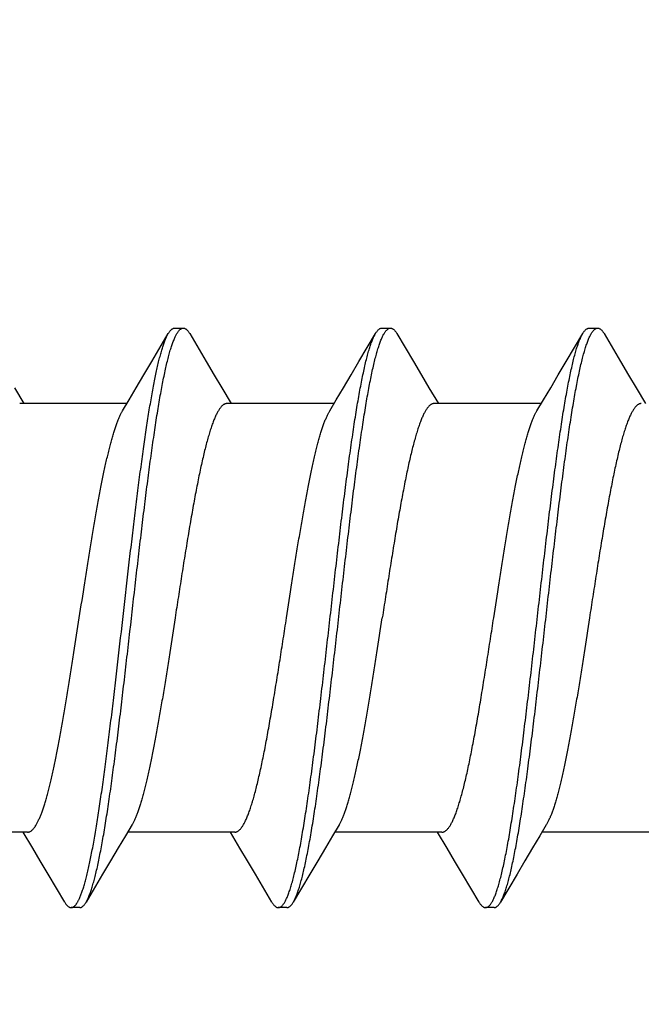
# Model space of a CAD drawing. Header units: feet. Extents: x -114 to 1432, y 355 to 669.
# Tile 114 of 195: x 1247.444 to 1247.85, y 473.935 to 474.58. Entities that reach past the tile are written whole.
import ezdxf

# ---------------------------------------------------------------- set-up
doc = ezdxf.new("R2010")
doc.units = ezdxf.units.FT
doc.header["$MEASUREMENT"] = 0
doc.layers.add('-HARDWARE', color=7, linetype='Continuous')
doc.layers.add('G-ANNO-DIM', color=2, linetype='Continuous')
doc.styles.add('Arial', font='arial.ttf')
doc.dimstyles.new('MS-16A', dxfattribs={"dimscale": 13, "dimtxt": 0.18, "dimasz": 0.18, "dimexe": 0.125, "dimexo": 0.0625, "dimgap": 0.03125, "dimtad": 1, "dimdec": 3, "dimzin": 3, "dimdsep": 46, "dimlunit": 4, "dimtxsty": 'Arial', "dimcen": 0.03125, "dimclrd": 2, "dimclre": 2, "dimclrt": 7, "dimadec": 1, "dimazin": 0, "dimtfac": 1, "dimtdec": 3, "dimtofl": 0, "dimtmove": 0, "dimatfit": 3, "dimfxl": 1, "dimtolj": 1, "dimtzin": 0, "dimarcsym": 0})

# ---------------------------------------------------------------- blocks, each defined once
blk = doc.blocks.new('*D636')
at = {"layer": 'Defpoints', "color": 0, "transparency": 16777216}
for p in [(1248.54362, 504.18809), (1239.0406, 456.18809), (1248.54362, 456.18809)]:
    blk.add_point(p, dxfattribs=at)
at = {"layer": 'G-ANNO-DIM', "color": 2, "lineweight": -2, "transparency": 16777216}
for p, q in [((1247.73112, 504.18809), (1237.4156, 504.18809)), ((1239.0406, 501.84809), (1239.0406, 458.52809)), ((1247.73112, 456.18809), (1237.4156, 456.18809))]:
    blk.add_line(p, q, dxfattribs=at)
at = {"layer": 'G-ANNO-DIM', "color": 2, "transparency": 16777216}
for points in [[(1238.6506, 501.84809), (1239.4306, 501.84809), (1239.0406, 504.18809)], [(1238.6506, 458.52809), (1239.4306, 458.52809), (1239.0406, 456.18809)]]:
    blk.add_solid(points, dxfattribs=at)
at = {"layer": 'G-ANNO-DIM', "color": 7, "transparency": 16777216, "insert": (1237.43961, 480.18809), "char_height": 2.34, "attachment_point": 5, "rotation": 90, "style": 'Arial'}
blk.add_mtext('\\A1;4\'-0"', dxfattribs=at)
blk = doc.blocks.new('2.5IN_LAGSCREW')
at = {"layer": '-HARDWARE', "color": 7}
for p, q in [((1219.26, 512.07626), (1219.25439, 512.07626)), ((1219.27501, 512.05435), (1219.2642, 512.07268)), ((1219.39559, 512.07626), (1219.38998, 512.07626)), ((1219.4106, 512.05435), (1219.39979, 512.07268)), ((1219.53118, 512.07626), (1219.52557, 512.07626)), ((1219.54619, 512.05435), (1219.53538, 512.07268)), ((1219.22922, 512.03719), (1219.22306, 512.02684)), ((1219.36481, 512.03719), (1219.35865, 512.02684)), ((1219.5004, 512.03719), (1219.49424, 512.02684)), ((1219.63599, 512.03719), (1219.62982, 512.02684)), ((1219.29133, 512.02684), (1219.36144, 512.02684)), ((1219.42692, 512.02684), (1219.49703, 512.02684)), ((1219.56251, 512.02684), (1219.63262, 512.02684)), ((1219.55908, 511.75111), (1219.56346, 511.74376)), ((1219.22074, 511.74617), (1219.29085, 511.74617)), ((1219.35294, 511.73578), (1219.35913, 511.74617)), ((1219.35633, 511.74617), (1219.42644, 511.74617)), ((1219.48853, 511.73578), (1219.49472, 511.74617)), ((1219.49192, 511.74617), (1219.56203, 511.74617)), ((1219.62412, 511.73578), (1219.63031, 511.74617)), ((1219.62751, 511.74617), (1219.69762, 511.74617)), ((1219.30715, 511.71869), (1219.31799, 511.70032)), ((1219.44274, 511.71869), (1219.45357, 511.70032)), ((1219.57833, 511.71869), (1219.58916, 511.70032)), ((1219.58916, 511.70032), (1219.58761, 511.70344)), ((1219.32218, 511.69674), (1219.3278, 511.69674)), ((1219.45777, 511.69674), (1219.46339, 511.69674)), ((1219.59336, 511.69674), (1219.59897, 511.69674))]:
    blk.add_line(p, q, dxfattribs=at)
for points in [[(1219.25019, 512.07268), (1219.23936, 512.05431), (1219.23418, 512.04555), (1219.22922, 512.03719)], [(1219.38578, 512.07268), (1219.37495, 512.05431), (1219.36977, 512.04555), (1219.36481, 512.03719)], [(1219.52137, 512.07268), (1219.51054, 512.05431), (1219.50535, 512.04555), (1219.5004, 512.03719)], [(1219.29415, 512.02211), (1219.28988, 512.02927), (1219.28515, 512.03723), (1219.28019, 512.04558), (1219.27501, 512.05435)], [(1219.42974, 512.02211), (1219.42547, 512.02927), (1219.42074, 512.03723), (1219.41578, 512.04558), (1219.4106, 512.05435)], [(1219.56533, 512.02211), (1219.56106, 512.02927), (1219.55633, 512.03723), (1219.55137, 512.04558), (1219.54619, 512.05435)], [(1219.28803, 511.75089), (1219.29228, 511.74376), (1219.29701, 511.73581), (1219.30197, 511.72745), (1219.30715, 511.71869)], [(1219.42362, 511.75089), (1219.42787, 511.74376), (1219.4326, 511.73581), (1219.43756, 511.72745), (1219.44274, 511.71869)], [(1219.56346, 511.74376), (1219.56819, 511.73581), (1219.57315, 511.72745), (1219.57833, 511.71869)], [(1219.33199, 511.70032), (1219.3428, 511.71866), (1219.34799, 511.72742), (1219.35294, 511.73578)], [(1219.46758, 511.70032), (1219.47839, 511.71866), (1219.48358, 511.72742), (1219.48853, 511.73578)], [(1219.60317, 511.70032), (1219.61398, 511.71866), (1219.61917, 511.72742), (1219.62412, 511.73578)]]:
    blk.add_lwpolyline(points, dxfattribs=at)
for points, knots in [([(1219.25439, 512.07626), (1219.2543, 512.07626), (1219.25412, 512.07625), (1219.25386, 512.07621), (1219.2536, 512.07614), (1219.25324, 512.076), (1219.25279, 512.07576), (1219.25226, 512.07536), (1219.25174, 512.07485), (1219.25121, 512.07423), (1219.25069, 512.0735), (1219.25036, 512.07297), (1219.25019, 512.07268)], [0, 0, 0, 0, 0.045699, 0.091915, 0.13915, 0.187871, 0.29134, 0.405275, 0.531794, 0.672418, 0.828232, 1, 1, 1, 1]), ([(1219.31799, 511.70032), (1219.31781, 511.70062), (1219.31747, 511.70124), (1219.31697, 511.70223), (1219.31648, 511.70332), (1219.31598, 511.70451), (1219.31549, 511.70579), (1219.31499, 511.70717), (1219.31449, 511.70865), (1219.314, 511.71021), (1219.3135, 511.71188), (1219.31282, 511.71427), (1219.31198, 511.7175), (1219.31099, 511.72164), (1219.31, 511.72612), (1219.30901, 511.73095), (1219.30802, 511.73611), (1219.30703, 511.74159), (1219.30604, 511.74737), (1219.30504, 511.75345), (1219.30405, 511.75981), (1219.30306, 511.76644), (1219.30172, 511.77578), (1219.30004, 511.788), (1219.29807, 511.80328), (1219.29609, 511.81927), (1219.29411, 511.83582), (1219.29213, 511.8528), (1219.28949, 511.87588), (1219.28686, 511.89906), (1219.28422, 511.92212), (1219.28224, 511.93906), (1219.28026, 511.95555), (1219.27828, 511.97147), (1219.27661, 511.98429), (1219.27527, 511.99416), (1219.27428, 512.00124), (1219.27329, 512.00806), (1219.27229, 512.01463), (1219.2713, 512.02093), (1219.27031, 512.02695), (1219.26932, 512.03266), (1219.26833, 512.03807), (1219.26734, 512.04316), (1219.26635, 512.04791), (1219.26536, 512.05232), (1219.26437, 512.05638), (1219.26352, 512.05954), (1219.26285, 512.06188), (1219.26235, 512.0635), (1219.26185, 512.06503), (1219.26136, 512.06646), (1219.26086, 512.0678), (1219.26037, 512.06904), (1219.25987, 512.07018), (1219.25938, 512.07123), (1219.25888, 512.07218), (1219.25838, 512.07303), (1219.25789, 512.07378), (1219.25739, 512.07444), (1219.2569, 512.07499), (1219.2564, 512.07545), (1219.2559, 512.07581), (1219.2554, 512.07607), (1219.25489, 512.07622), (1219.25455, 512.07626), (1219.25439, 512.07626)], [0, 0, 0, 0, 0.002665, 0.005556, 0.008677, 0.012029, 0.015615, 0.019435, 0.023489, 0.027776, 0.032297, 0.037049, 0.047241, 0.05834, 0.070327, 0.083182, 0.09688, 0.111395, 0.126699, 0.142762, 0.159551, 0.177033, 0.195172, 0.233269, 0.273528, 0.315616, 0.359183, 0.403864, 0.449287, 0.540835, 0.586194, 0.630769, 0.674188, 0.716089, 0.756123, 0.775336, 0.793959, 0.811954, 0.829284, 0.845914, 0.86181, 0.87694, 0.891275, 0.904787, 0.917449, 0.92924, 0.940138, 0.950126, 0.954774, 0.959191, 0.963374, 0.967323, 0.971039, 0.97452, 0.977769, 0.980787, 0.983576, 0.986141, 0.988487, 0.990622, 0.992557, 0.994308, 0.995894, 0.997345, 0.998699, 1, 1, 1, 1]), ([(1219.2642, 512.07268), (1219.26403, 512.07297), (1219.2637, 512.0735), (1219.26318, 512.07423), (1219.26265, 512.07485), (1219.26213, 512.07536), (1219.2616, 512.07576), (1219.26115, 512.076), (1219.26079, 512.07614), (1219.26053, 512.07621), (1219.26026, 512.07625), (1219.26009, 512.07626), (1219.26, 512.07626)], [0, 0, 0, 0, 0.171768, 0.327582, 0.468207, 0.594726, 0.70866, 0.81213, 0.86085, 0.908085, 0.954301, 1, 1, 1, 1]), ([(1219.3278, 511.69674), (1219.32763, 511.69674), (1219.32729, 511.69678), (1219.32678, 511.69694), (1219.32628, 511.69719), (1219.32578, 511.69755), (1219.32529, 511.69801), (1219.32479, 511.69856), (1219.32429, 511.69922), (1219.3238, 511.69997), (1219.3233, 511.70082), (1219.32281, 511.70177), (1219.32231, 511.70282), (1219.32182, 511.70397), (1219.32132, 511.70521), (1219.32082, 511.70654), (1219.32033, 511.70798), (1219.31983, 511.7095), (1219.31934, 511.71112), (1219.31866, 511.71346), (1219.31782, 511.71662), (1219.31683, 511.72068), (1219.31584, 511.72509), (1219.31485, 511.72985), (1219.31385, 511.73493), (1219.31286, 511.74034), (1219.31187, 511.74606), (1219.31088, 511.75207), (1219.30989, 511.75837), (1219.3089, 511.76494), (1219.3079, 511.77177), (1219.30691, 511.77884), (1219.30557, 511.78871), (1219.3039, 511.80154), (1219.30192, 511.81745), (1219.29995, 511.83395), (1219.29797, 511.85089), (1219.29532, 511.87395), (1219.2927, 511.89712), (1219.29005, 511.9202), (1219.28807, 511.93718), (1219.28609, 511.95374), (1219.28412, 511.96972), (1219.28214, 511.985), (1219.28047, 511.99723), (1219.27912, 512.00656), (1219.27813, 512.01319), (1219.27714, 512.01955), (1219.27615, 512.02563), (1219.27515, 512.03141), (1219.27416, 512.03689), (1219.27317, 512.04205), (1219.27218, 512.04688), (1219.27119, 512.05137), (1219.2702, 512.05551), (1219.26936, 512.05873), (1219.26868, 512.06113), (1219.26819, 512.06279), (1219.26769, 512.06436), (1219.26719, 512.06583), (1219.2667, 512.06721), (1219.2662, 512.06849), (1219.26571, 512.06968), (1219.26521, 512.07077), (1219.26471, 512.07177), (1219.26437, 512.07239), (1219.2642, 512.07268)], [0, 0, 0, 0, 0.001301, 0.002655, 0.004106, 0.005692, 0.007443, 0.009378, 0.011513, 0.013859, 0.016424, 0.019213, 0.022231, 0.02548, 0.028961, 0.032677, 0.036626, 0.040809, 0.045226, 0.049874, 0.059862, 0.07076, 0.082551, 0.095213, 0.108725, 0.12306, 0.13819, 0.154086, 0.170716, 0.188046, 0.206041, 0.224664, 0.243877, 0.283911, 0.325812, 0.369231, 0.413806, 0.459165, 0.550713, 0.596136, 0.640817, 0.684384, 0.726472, 0.766731, 0.804828, 0.822967, 0.840449, 0.857238, 0.873301, 0.888605, 0.90312, 0.916818, 0.929673, 0.94166, 0.952759, 0.962951, 0.967703, 0.972224, 0.976511, 0.980565, 0.984385, 0.987971, 0.991323, 0.994444, 0.997335, 1, 1, 1, 1]), ([(1219.38998, 512.07626), (1219.38989, 512.07626), (1219.38971, 512.07625), (1219.38945, 512.07621), (1219.38919, 512.07614), (1219.38883, 512.076), (1219.38838, 512.07576), (1219.38785, 512.07536), (1219.38733, 512.07485), (1219.3868, 512.07423), (1219.38628, 512.0735), (1219.38595, 512.07297), (1219.38578, 512.07268)], [0, 0, 0, 0, 0.045699, 0.091916, 0.13915, 0.187871, 0.291339, 0.405276, 0.531793, 0.672419, 0.828233, 1, 1, 1, 1]), ([(1219.45357, 511.70032), (1219.4534, 511.70062), (1219.45306, 511.70124), (1219.45256, 511.70223), (1219.45207, 511.70332), (1219.45157, 511.70451), (1219.45107, 511.70579), (1219.45058, 511.70717), (1219.45008, 511.70865), (1219.44959, 511.71021), (1219.44909, 511.71188), (1219.44841, 511.71427), (1219.44757, 511.7175), (1219.44658, 511.72164), (1219.44559, 511.72612), (1219.4446, 511.73095), (1219.44361, 511.73611), (1219.44262, 511.74159), (1219.44163, 511.74737), (1219.44063, 511.75345), (1219.43964, 511.75981), (1219.43865, 511.76644), (1219.43731, 511.77578), (1219.43563, 511.788), (1219.43366, 511.80328), (1219.43168, 511.81927), (1219.4297, 511.83582), (1219.42772, 511.8528), (1219.42508, 511.87588), (1219.42245, 511.89906), (1219.41981, 511.92212), (1219.41783, 511.93906), (1219.41585, 511.95555), (1219.41387, 511.97147), (1219.4122, 511.98429), (1219.41086, 511.99416), (1219.40987, 512.00124), (1219.40888, 512.00806), (1219.40788, 512.01463), (1219.40689, 512.02093), (1219.4059, 512.02695), (1219.40491, 512.03266), (1219.40392, 512.03807), (1219.40293, 512.04316), (1219.40194, 512.04791), (1219.40095, 512.05232), (1219.39996, 512.05638), (1219.39911, 512.05954), (1219.39844, 512.06188), (1219.39794, 512.0635), (1219.39744, 512.06503), (1219.39695, 512.06646), (1219.39645, 512.0678), (1219.39596, 512.06904), (1219.39546, 512.07018), (1219.39496, 512.07123), (1219.39447, 512.07218), (1219.39397, 512.07303), (1219.39348, 512.07378), (1219.39298, 512.07444), (1219.39249, 512.07499), (1219.39199, 512.07545), (1219.39149, 512.07581), (1219.39099, 512.07607), (1219.39048, 512.07622), (1219.39014, 512.07626), (1219.38998, 512.07626)], [0, 0, 0, 0, 0.002665, 0.005556, 0.008677, 0.012029, 0.015615, 0.019435, 0.023489, 0.027776, 0.032297, 0.037049, 0.047241, 0.05834, 0.070327, 0.083182, 0.09688, 0.111395, 0.126699, 0.142762, 0.159551, 0.177033, 0.195172, 0.233269, 0.273528, 0.315616, 0.359183, 0.403864, 0.449287, 0.540835, 0.586194, 0.630769, 0.674188, 0.716089, 0.756123, 0.775336, 0.793959, 0.811954, 0.829284, 0.845914, 0.86181, 0.87694, 0.891275, 0.904787, 0.917449, 0.92924, 0.940138, 0.950126, 0.954774, 0.959191, 0.963374, 0.967323, 0.971039, 0.97452, 0.977769, 0.980787, 0.983576, 0.986141, 0.988487, 0.990622, 0.992557, 0.994308, 0.995894, 0.997345, 0.998699, 1, 1, 1, 1]), ([(1219.39979, 512.07268), (1219.39962, 512.07297), (1219.39929, 512.0735), (1219.39876, 512.07423), (1219.39824, 512.07485), (1219.39772, 512.07536), (1219.39719, 512.07576), (1219.39666, 512.07605), (1219.39621, 512.07619), (1219.39585, 512.07625), (1219.39568, 512.07626), (1219.39559, 512.07626)], [0, 0, 0, 0, 0.171787, 0.327618, 0.46826, 0.594792, 0.70874, 0.812221, 0.908074, 0.954296, 1, 1, 1, 1]), ([(1219.46339, 511.69674), (1219.46322, 511.69674), (1219.46288, 511.69678), (1219.46237, 511.69694), (1219.46187, 511.69719), (1219.46137, 511.69755), (1219.46088, 511.69801), (1219.46038, 511.69856), (1219.45988, 511.69922), (1219.45939, 511.69997), (1219.45889, 511.70082), (1219.4584, 511.70177), (1219.4579, 511.70282), (1219.45741, 511.70397), (1219.45691, 511.70521), (1219.45641, 511.70654), (1219.45592, 511.70798), (1219.45542, 511.7095), (1219.45493, 511.71112), (1219.45425, 511.71346), (1219.4534, 511.71662), (1219.45242, 511.72068), (1219.45143, 511.72509), (1219.45043, 511.72985), (1219.44944, 511.73493), (1219.44845, 511.74034), (1219.44746, 511.74606), (1219.44647, 511.75207), (1219.44548, 511.75837), (1219.44449, 511.76494), (1219.44349, 511.77177), (1219.4425, 511.77884), (1219.44116, 511.78871), (1219.43949, 511.80154), (1219.43751, 511.81745), (1219.43553, 511.83395), (1219.43356, 511.85089), (1219.43091, 511.87395), (1219.42829, 511.89712), (1219.42564, 511.9202), (1219.42366, 511.93718), (1219.42168, 511.95374), (1219.41971, 511.96972), (1219.41773, 511.985), (1219.41606, 511.99723), (1219.41471, 512.00656), (1219.41372, 512.01319), (1219.41273, 512.01955), (1219.41174, 512.02563), (1219.41074, 512.03141), (1219.40975, 512.03689), (1219.40876, 512.04205), (1219.40777, 512.04688), (1219.40678, 512.05137), (1219.40579, 512.05551), (1219.40495, 512.05873), (1219.40427, 512.06113), (1219.40378, 512.06279), (1219.40328, 512.06436), (1219.40278, 512.06583), (1219.40229, 512.06721), (1219.40179, 512.06849), (1219.4013, 512.06968), (1219.4008, 512.07077), (1219.4003, 512.07177), (1219.39996, 512.07239), (1219.39979, 512.07268)], [0, 0, 0, 0, 0.001301, 0.002655, 0.004106, 0.005692, 0.007443, 0.009378, 0.011513, 0.013859, 0.016424, 0.019213, 0.022231, 0.02548, 0.028961, 0.032677, 0.036626, 0.040809, 0.045226, 0.049874, 0.059862, 0.07076, 0.082551, 0.095213, 0.108725, 0.12306, 0.13819, 0.154086, 0.170716, 0.188046, 0.206041, 0.224664, 0.243877, 0.283911, 0.325812, 0.369231, 0.413806, 0.459165, 0.550713, 0.596136, 0.640817, 0.684384, 0.726472, 0.766731, 0.804828, 0.822967, 0.840449, 0.857238, 0.873301, 0.888605, 0.90312, 0.916818, 0.929673, 0.94166, 0.952759, 0.962951, 0.967703, 0.972224, 0.976511, 0.980565, 0.984385, 0.987971, 0.991323, 0.994444, 0.997335, 1, 1, 1, 1]), ([(1219.52557, 512.07626), (1219.52548, 512.07626), (1219.5253, 512.07625), (1219.52504, 512.07621), (1219.52478, 512.07614), (1219.52442, 512.076), (1219.52397, 512.07576), (1219.52344, 512.07536), (1219.52292, 512.07485), (1219.52239, 512.07423), (1219.52187, 512.0735), (1219.52154, 512.07297), (1219.52137, 512.07268)], [0, 0, 0, 0, 0.045699, 0.091916, 0.13915, 0.18787, 0.29134, 0.405275, 0.531793, 0.672419, 0.828232, 1, 1, 1, 1]), ([(1219.58761, 511.70344), (1219.58745, 511.70382), (1219.58711, 511.70463), (1219.58663, 511.70589), (1219.58615, 511.70724), (1219.58566, 511.70868), (1219.58518, 511.71021), (1219.58452, 511.71243), (1219.58369, 511.71541), (1219.58273, 511.71926), (1219.58176, 511.72345), (1219.5808, 511.72796), (1219.57983, 511.7328), (1219.57886, 511.73794), (1219.57789, 511.74338), (1219.57693, 511.74912), (1219.57596, 511.75513), (1219.57499, 511.7614), (1219.57402, 511.76793), (1219.57306, 511.77469), (1219.57209, 511.78169), (1219.57112, 511.78889), (1219.57015, 511.79629), (1219.56918, 511.80387), (1219.56788, 511.8143), (1219.56626, 511.82767), (1219.56433, 511.84405), (1219.5624, 511.86077), (1219.55982, 511.88336), (1219.55726, 511.90595), (1219.55467, 511.92836), (1219.55274, 511.94475), (1219.55081, 511.96068), (1219.54888, 511.976), (1219.54725, 511.98834), (1219.54594, 511.99782), (1219.54497, 512.0046), (1219.54401, 512.01115), (1219.54304, 512.01744), (1219.54207, 512.02347), (1219.5411, 512.02922), (1219.54014, 512.03468), (1219.53917, 512.03985), (1219.5382, 512.04471), (1219.53723, 512.04924), (1219.53627, 512.05345), (1219.5353, 512.05733), (1219.53448, 512.06033), (1219.53382, 512.06257), (1219.53334, 512.06411), (1219.53285, 512.06556), (1219.53237, 512.06693), (1219.53188, 512.0682), (1219.5314, 512.06938), (1219.53092, 512.07047), (1219.53043, 512.07147), (1219.52995, 512.07237), (1219.52947, 512.07319), (1219.52898, 512.0739), (1219.5285, 512.07453), (1219.52801, 512.07506), (1219.52753, 512.07549), (1219.52704, 512.07583), (1219.52655, 512.07608), (1219.52606, 512.07623), (1219.52573, 512.07626), (1219.52557, 512.07626)], [0, 0, 0, 0, 0.003326, 0.006876, 0.010651, 0.01465, 0.018874, 0.023322, 0.032883, 0.043322, 0.054625, 0.066773, 0.079745, 0.093519, 0.108069, 0.123367, 0.139386, 0.156093, 0.173458, 0.191446, 0.210021, 0.229148, 0.248789, 0.268905, 0.289457, 0.331702, 0.37519, 0.419575, 0.464504, 0.554561, 0.598971, 0.642497, 0.684793, 0.725522, 0.764364, 0.78298, 0.80101, 0.81842, 0.835176, 0.851245, 0.866595, 0.881199, 0.895029, 0.90806, 0.920267, 0.931631, 0.942133, 0.951757, 0.956236, 0.960492, 0.964523, 0.96833, 0.971912, 0.97527, 0.978405, 0.981318, 0.984013, 0.986493, 0.988764, 0.990834, 0.992714, 0.994418, 0.995968, 0.997389, 0.998719, 1, 1, 1, 1]), ([(1219.53538, 512.07268), (1219.53521, 512.07297), (1219.53488, 512.0735), (1219.53435, 512.07423), (1219.53383, 512.07485), (1219.53331, 512.07536), (1219.53278, 512.07576), (1219.53233, 512.076), (1219.53197, 512.07614), (1219.53171, 512.07621), (1219.53144, 512.07625), (1219.53127, 512.07626), (1219.53118, 512.07626)], [0, 0, 0, 0, 0.171767, 0.327582, 0.468206, 0.594725, 0.708661, 0.812129, 0.86085, 0.908084, 0.954301, 1, 1, 1, 1]), ([(1219.59323, 511.70344), (1219.59307, 511.7038), (1219.59276, 511.70454), (1219.59231, 511.70571), (1219.59186, 511.70695), (1219.59124, 511.70877), (1219.59047, 511.71123), (1219.58957, 511.71442), (1219.58867, 511.71791), (1219.58777, 511.7217), (1219.58687, 511.72577), (1219.58597, 511.73013), (1219.58507, 511.73476), (1219.58417, 511.73966), (1219.58326, 511.74481), (1219.58236, 511.75022), (1219.58146, 511.75586), (1219.58023, 511.76383), (1219.57871, 511.77431), (1219.57691, 511.78747), (1219.57511, 511.80132), (1219.57331, 511.81576), (1219.57151, 511.8307), (1219.56971, 511.84604), (1219.5673, 511.86695), (1219.56491, 511.88803), (1219.5625, 511.90911), (1219.5607, 511.92476), (1219.5589, 511.94014), (1219.5571, 511.95515), (1219.5553, 511.96967), (1219.5535, 511.98361), (1219.5517, 511.99687), (1219.55018, 512.00745), (1219.54895, 512.0155), (1219.54805, 512.02121), (1219.54715, 512.02668), (1219.54625, 512.03191), (1219.54534, 512.03688), (1219.54444, 512.04159), (1219.54354, 512.04602), (1219.54264, 512.05018), (1219.54174, 512.05405), (1219.54084, 512.05762), (1219.53994, 512.0609), (1219.53917, 512.06343), (1219.53855, 512.06531), (1219.5381, 512.0666), (1219.53765, 512.06781), (1219.5372, 512.06894), (1219.53675, 512.06999), (1219.5363, 512.07096), (1219.53585, 512.07185), (1219.53553, 512.07242), (1219.53538, 512.07268)], [0, 0, 0, 0, 0.003141, 0.00648, 0.010018, 0.013754, 0.021819, 0.030672, 0.040303, 0.050701, 0.061852, 0.073739, 0.086345, 0.09965, 0.113632, 0.128269, 0.143536, 0.159408, 0.192858, 0.228394, 0.265773, 0.304738, 0.345022, 0.386345, 0.428423, 0.513674, 0.556257, 0.598419, 0.639867, 0.680315, 0.719484, 0.757105, 0.792918, 0.826679, 0.842718, 0.85816, 0.872978, 0.887149, 0.900648, 0.913455, 0.925548, 0.93691, 0.947524, 0.957374, 0.966449, 0.974739, 0.978588, 0.982238, 0.98569, 0.988944, 0.992, 0.99486, 0.997526, 1, 1, 1, 1]), ([(1219.22585, 512.02684), (1219.22603, 512.02684), (1219.22639, 512.02681), (1219.22692, 512.02668), (1219.22746, 512.02646), (1219.22799, 512.02616), (1219.22852, 512.02578), (1219.22905, 512.02531), (1219.22958, 512.02476), (1219.23011, 512.02413), (1219.23064, 512.02341), (1219.23117, 512.02262), (1219.2317, 512.02174), (1219.23223, 512.02078), (1219.23275, 512.01973), (1219.23328, 512.01861), (1219.23381, 512.01741), (1219.23434, 512.01613), (1219.23487, 512.01478), (1219.23559, 512.01282), (1219.23649, 512.01018), (1219.23755, 512.00679), (1219.2386, 512.0031), (1219.23966, 511.99914), (1219.24071, 511.9949), (1219.24177, 511.99041), (1219.24283, 511.98566), (1219.24388, 511.98067), (1219.24494, 511.97546), (1219.246, 511.97004), (1219.24706, 511.96441), (1219.24811, 511.95859), (1219.24954, 511.95051), (1219.25132, 511.94004), (1219.25343, 511.92711), (1219.25553, 511.91379), (1219.25764, 511.90021), (1219.25905, 511.89109), (1219.25975, 511.8865)], [0, 0, 0, 0, 0.003625, 0.007342, 0.011232, 0.015371, 0.019817, 0.02462, 0.029816, 0.035434, 0.041496, 0.048019, 0.055015, 0.062492, 0.070456, 0.078913, 0.087863, 0.097308, 0.107248, 0.117681, 0.140014, 0.164281, 0.190444, 0.218455, 0.24826, 0.279799, 0.313003, 0.347801, 0.384116, 0.421866, 0.460965, 0.501325, 0.542853, 0.629022, 0.718672, 0.810966, 0.905036, 1, 1, 1, 1]), ([(1219.32243, 511.8865), (1219.32126, 511.89413), (1219.31951, 511.90551), (1219.31715, 511.92057), (1219.31539, 511.93156), (1219.31363, 511.94226), (1219.31186, 511.95258), (1219.3101, 511.96246), (1219.30835, 511.97183), (1219.30686, 511.97929), (1219.30566, 511.98496), (1219.30478, 511.98896), (1219.30389, 511.9928), (1219.30301, 511.99646), (1219.30213, 511.99993), (1219.30125, 512.00322), (1219.30037, 512.0063), (1219.29948, 512.00919), (1219.2986, 512.01187), (1219.29772, 512.01435), (1219.29684, 512.0166), (1219.29596, 512.01864), (1219.29508, 512.02047), (1219.29446, 512.02159), (1219.29415, 512.02211)], [0, 0, 0, 0, 0.166713, 0.248705, 0.329069, 0.407282, 0.482834, 0.555238, 0.624027, 0.688765, 0.719486, 0.749045, 0.777396, 0.804498, 0.830311, 0.854798, 0.877927, 0.899668, 0.919997, 0.938894, 0.956344, 0.972342, 0.986889, 1, 1, 1, 1]), ([(1219.36144, 512.02684), (1219.36162, 512.02684), (1219.36198, 512.02681), (1219.36251, 512.02668), (1219.36305, 512.02646), (1219.36358, 512.02616), (1219.36411, 512.02578), (1219.36464, 512.02531), (1219.36517, 512.02476), (1219.3657, 512.02413), (1219.36623, 512.02341), (1219.36676, 512.02262), (1219.36729, 512.02174), (1219.36782, 512.02078), (1219.36834, 512.01973), (1219.36887, 512.01861), (1219.3694, 512.01741), (1219.36993, 512.01613), (1219.37046, 512.01478), (1219.37118, 512.01282), (1219.37208, 512.01018), (1219.37313, 512.00679), (1219.37419, 512.0031), (1219.37525, 511.99914), (1219.3763, 511.9949), (1219.37736, 511.99041), (1219.37842, 511.98566), (1219.37947, 511.98067), (1219.38053, 511.97546), (1219.38159, 511.97004), (1219.38265, 511.96441), (1219.3837, 511.95859), (1219.38513, 511.95051), (1219.38691, 511.94004), (1219.38902, 511.92711), (1219.39112, 511.91379), (1219.39323, 511.90021), (1219.39464, 511.89109), (1219.39534, 511.8865)], [0, 0, 0, 0, 0.003625, 0.007342, 0.011232, 0.015371, 0.019817, 0.02462, 0.029816, 0.035434, 0.041496, 0.048019, 0.055015, 0.062492, 0.070456, 0.078913, 0.087863, 0.097308, 0.107248, 0.117681, 0.140014, 0.164281, 0.190444, 0.218455, 0.24826, 0.279799, 0.313003, 0.347801, 0.384116, 0.421866, 0.460965, 0.501325, 0.542853, 0.629022, 0.718672, 0.810966, 0.905036, 1, 1, 1, 1]), ([(1219.45802, 511.8865), (1219.45685, 511.89413), (1219.4551, 511.90551), (1219.45274, 511.92057), (1219.45098, 511.93156), (1219.44921, 511.94226), (1219.44745, 511.95258), (1219.44569, 511.96246), (1219.44393, 511.97183), (1219.44244, 511.97929), (1219.44125, 511.98496), (1219.44036, 511.98896), (1219.43948, 511.9928), (1219.4386, 511.99646), (1219.43772, 511.99993), (1219.43684, 512.00322), (1219.43596, 512.0063), (1219.43507, 512.00919), (1219.43419, 512.01187), (1219.43331, 512.01435), (1219.43243, 512.0166), (1219.43155, 512.01864), (1219.43067, 512.02047), (1219.43005, 512.02159), (1219.42974, 512.02211)], [0, 0, 0, 0, 0.166713, 0.248705, 0.329069, 0.407282, 0.482834, 0.555238, 0.624027, 0.688765, 0.719486, 0.749045, 0.777396, 0.804498, 0.830311, 0.854798, 0.877927, 0.899668, 0.919997, 0.938894, 0.956344, 0.972342, 0.986889, 1, 1, 1, 1]), ([(1219.49703, 512.02684), (1219.49721, 512.02684), (1219.49757, 512.02681), (1219.4981, 512.02668), (1219.49864, 512.02646), (1219.49917, 512.02616), (1219.4997, 512.02578), (1219.50023, 512.02531), (1219.50076, 512.02476), (1219.50129, 512.02413), (1219.50182, 512.02341), (1219.50235, 512.02262), (1219.50288, 512.02174), (1219.5034, 512.02078), (1219.50393, 512.01973), (1219.50446, 512.01861), (1219.50499, 512.01741), (1219.50552, 512.01613), (1219.50605, 512.01478), (1219.50677, 512.01282), (1219.50767, 512.01018), (1219.50872, 512.00679), (1219.50978, 512.0031), (1219.51084, 511.99914), (1219.51189, 511.9949), (1219.51295, 511.99041), (1219.51401, 511.98566), (1219.51506, 511.98067), (1219.51612, 511.97546), (1219.51718, 511.97004), (1219.51824, 511.96441), (1219.51929, 511.95859), (1219.52072, 511.95051), (1219.5225, 511.94004), (1219.5246, 511.92711), (1219.52671, 511.91379), (1219.52882, 511.90021), (1219.53022, 511.89109), (1219.53093, 511.8865)], [0, 0, 0, 0, 0.003625, 0.007342, 0.011232, 0.015371, 0.019817, 0.02462, 0.029816, 0.035434, 0.041496, 0.048019, 0.055015, 0.062492, 0.070456, 0.078913, 0.087863, 0.097308, 0.107248, 0.117681, 0.140014, 0.164281, 0.190444, 0.218455, 0.24826, 0.279799, 0.313003, 0.347801, 0.384116, 0.421866, 0.460966, 0.501325, 0.542853, 0.629022, 0.718672, 0.810966, 0.905036, 1, 1, 1, 1]), ([(1219.59361, 511.8865), (1219.59244, 511.89413), (1219.59069, 511.90551), (1219.58833, 511.92057), (1219.58657, 511.93156), (1219.5848, 511.94226), (1219.58304, 511.95258), (1219.58128, 511.96246), (1219.57952, 511.97183), (1219.57803, 511.97929), (1219.57684, 511.98496), (1219.57595, 511.98896), (1219.57507, 511.9928), (1219.57419, 511.99646), (1219.57331, 511.99993), (1219.57243, 512.00322), (1219.57154, 512.0063), (1219.57066, 512.00919), (1219.56978, 512.01187), (1219.5689, 512.01435), (1219.56802, 512.0166), (1219.56714, 512.01864), (1219.56626, 512.02047), (1219.56564, 512.02159), (1219.56533, 512.02211)], [0, 0, 0, 0, 0.166713, 0.248705, 0.329069, 0.407282, 0.482834, 0.555238, 0.624027, 0.688765, 0.719486, 0.749045, 0.777396, 0.804498, 0.830311, 0.854798, 0.877927, 0.899668, 0.919997, 0.938894, 0.956344, 0.972342, 0.986889, 1, 1, 1, 1]), ([(1219.25975, 511.8865), (1219.26092, 511.87887), (1219.26267, 511.86749), (1219.26504, 511.85244), (1219.2668, 511.84144), (1219.26856, 511.83074), (1219.27032, 511.82042), (1219.27208, 511.81054), (1219.27384, 511.80117), (1219.27533, 511.79371), (1219.27653, 511.78805), (1219.27741, 511.78404), (1219.27829, 511.7802), (1219.27917, 511.77655), (1219.28005, 511.77307), (1219.28094, 511.76979), (1219.28182, 511.7667), (1219.2827, 511.76381), (1219.28358, 511.76113), (1219.28446, 511.75866), (1219.28534, 511.7564), (1219.28622, 511.75436), (1219.2871, 511.75254), (1219.28772, 511.75141), (1219.28803, 511.75089)], [0, 0, 0, 0, 0.166713, 0.248705, 0.329069, 0.407282, 0.482834, 0.555238, 0.624027, 0.688765, 0.719486, 0.749045, 0.777396, 0.804498, 0.830311, 0.854798, 0.877927, 0.899668, 0.919997, 0.938894, 0.956344, 0.972342, 0.986889, 1, 1, 1, 1]), ([(1219.35633, 511.74617), (1219.35615, 511.74617), (1219.35579, 511.7462), (1219.35526, 511.74633), (1219.35472, 511.74654), (1219.35419, 511.74684), (1219.35366, 511.74722), (1219.35313, 511.74769), (1219.3526, 511.74824), (1219.35207, 511.74887), (1219.35154, 511.74959), (1219.35101, 511.75039), (1219.35049, 511.75127), (1219.34996, 511.75223), (1219.34943, 511.75327), (1219.3489, 511.75439), (1219.34837, 511.75559), (1219.34784, 511.75687), (1219.34731, 511.75823), (1219.34659, 511.76018), (1219.34569, 511.76282), (1219.34464, 511.76622), (1219.34358, 511.7699), (1219.34253, 511.77387), (1219.34147, 511.7781), (1219.34041, 511.7826), (1219.33936, 511.78734), (1219.3383, 511.79233), (1219.33724, 511.79754), (1219.33618, 511.80297), (1219.33513, 511.8086), (1219.33407, 511.81441), (1219.33264, 511.82249), (1219.33086, 511.83296), (1219.32876, 511.84589), (1219.32665, 511.85921), (1219.32454, 511.87279), (1219.32314, 511.88192), (1219.32243, 511.8865)], [0, 0, 0, 0, 0.003625, 0.007342, 0.011232, 0.015371, 0.019817, 0.02462, 0.029816, 0.035434, 0.041496, 0.048019, 0.055015, 0.062492, 0.070456, 0.078913, 0.087863, 0.097308, 0.107248, 0.117681, 0.140014, 0.164281, 0.190444, 0.218455, 0.24826, 0.279799, 0.313003, 0.347801, 0.384116, 0.421866, 0.460966, 0.501325, 0.542853, 0.629022, 0.718672, 0.810966, 0.905036, 1, 1, 1, 1]), ([(1219.42362, 511.75089), (1219.42331, 511.75141), (1219.42269, 511.75254), (1219.42181, 511.75436), (1219.42093, 511.7564), (1219.42005, 511.75866), (1219.41917, 511.76113), (1219.41829, 511.76381), (1219.41741, 511.7667), (1219.41653, 511.76979), (1219.41564, 511.77307), (1219.41476, 511.77655), (1219.41388, 511.7802), (1219.413, 511.78404), (1219.41211, 511.78805), (1219.41092, 511.79371), (1219.40943, 511.80117), (1219.40767, 511.81054), (1219.40591, 511.82042), (1219.40415, 511.83074), (1219.40239, 511.84144), (1219.40063, 511.85244), (1219.39826, 511.86749), (1219.39651, 511.87887), (1219.39534, 511.8865)], [0, 0, 0, 0, 0.013111, 0.027658, 0.043656, 0.061106, 0.080003, 0.100332, 0.122073, 0.145202, 0.169689, 0.195502, 0.222604, 0.250955, 0.280514, 0.311235, 0.375973, 0.444762, 0.517166, 0.592718, 0.670931, 0.751295, 0.833287, 1, 1, 1, 1]), ([(1219.49192, 511.74617), (1219.49174, 511.74617), (1219.49138, 511.7462), (1219.49085, 511.74633), (1219.49031, 511.74654), (1219.48978, 511.74684), (1219.48925, 511.74722), (1219.48872, 511.74769), (1219.48819, 511.74824), (1219.48766, 511.74887), (1219.48713, 511.74959), (1219.4866, 511.75039), (1219.48608, 511.75127), (1219.48555, 511.75223), (1219.48502, 511.75327), (1219.48449, 511.75439), (1219.48396, 511.75559), (1219.48343, 511.75687), (1219.4829, 511.75823), (1219.48218, 511.76018), (1219.48128, 511.76282), (1219.48023, 511.76622), (1219.47917, 511.7699), (1219.47812, 511.77387), (1219.47706, 511.7781), (1219.476, 511.7826), (1219.47495, 511.78734), (1219.47389, 511.79233), (1219.47283, 511.79754), (1219.47177, 511.80297), (1219.47072, 511.8086), (1219.46966, 511.81441), (1219.46823, 511.82249), (1219.46645, 511.83296), (1219.46435, 511.84589), (1219.46224, 511.85921), (1219.46013, 511.87279), (1219.45873, 511.88192), (1219.45802, 511.8865)], [0, 0, 0, 0, 0.003625, 0.007342, 0.011232, 0.015371, 0.019817, 0.02462, 0.029816, 0.035434, 0.041496, 0.048019, 0.055015, 0.062492, 0.070456, 0.078913, 0.087863, 0.097308, 0.107248, 0.117681, 0.140014, 0.164281, 0.190444, 0.218455, 0.24826, 0.279799, 0.313003, 0.347801, 0.384116, 0.421866, 0.460966, 0.501325, 0.542853, 0.629022, 0.718672, 0.810966, 0.905036, 1, 1, 1, 1]), ([(1219.53093, 511.8865), (1219.5321, 511.87891), (1219.53384, 511.86758), (1219.53619, 511.85259), (1219.53794, 511.84164), (1219.5397, 511.83098), (1219.54145, 511.8207), (1219.5432, 511.81085), (1219.54495, 511.8015), (1219.54643, 511.79406), (1219.54763, 511.78841), (1219.54851, 511.7844), (1219.54938, 511.78057), (1219.55026, 511.77691), (1219.55114, 511.77343), (1219.55202, 511.77014), (1219.55289, 511.76705), (1219.55377, 511.76415), (1219.55465, 511.76145), (1219.55553, 511.75897), (1219.5564, 511.75669), (1219.55728, 511.75463), (1219.55815, 511.75278), (1219.55877, 511.75164), (1219.55908, 511.75111)], [0, 0, 0, 0, 0.166257, 0.248037, 0.328209, 0.406255, 0.481671, 0.553975, 0.622706, 0.68743, 0.718163, 0.747746, 0.776135, 0.803287, 0.829164, 0.853728, 0.876947, 0.898793, 0.919239, 0.938265, 0.955858, 0.972008, 0.986719, 1, 1, 1, 1]), ([(1219.62176, 511.75111), (1219.62145, 511.75164), (1219.62084, 511.75278), (1219.61996, 511.75463), (1219.61908, 511.75669), (1219.61821, 511.75897), (1219.61733, 511.76145), (1219.61645, 511.76415), (1219.61558, 511.76705), (1219.6147, 511.77014), (1219.61382, 511.77343), (1219.61294, 511.77691), (1219.61206, 511.78057), (1219.61119, 511.7844), (1219.61031, 511.78841), (1219.60912, 511.79406), (1219.60763, 511.8015), (1219.60588, 511.81085), (1219.60413, 511.8207), (1219.60238, 511.83098), (1219.60063, 511.84164), (1219.59887, 511.85259), (1219.59652, 511.86758), (1219.59478, 511.87891), (1219.59361, 511.8865)], [0, 0, 0, 0, 0.013281, 0.027992, 0.044142, 0.061735, 0.080761, 0.101207, 0.123053, 0.146272, 0.170836, 0.196713, 0.223865, 0.252254, 0.281837, 0.31257, 0.377294, 0.446025, 0.518329, 0.593745, 0.671791, 0.751963, 0.833743, 1, 1, 1, 1]), ([(1219.62751, 511.74617), (1219.62739, 511.74617), (1219.62715, 511.74618), (1219.62679, 511.74624), (1219.62643, 511.74634), (1219.62593, 511.74652), (1219.62532, 511.74686), (1219.6246, 511.74742), (1219.62388, 511.74812), (1219.62316, 511.74898), (1219.62244, 511.74999), (1219.62199, 511.75072), (1219.62176, 511.75111)], [0, 0, 0, 0, 0.045505, 0.091538, 0.13861, 0.187197, 0.290505, 0.404429, 0.531072, 0.671923, 0.828011, 1, 1, 1, 1]), ([(1219.32218, 511.69674), (1219.32209, 511.69674), (1219.32192, 511.69675), (1219.32165, 511.6968), (1219.32139, 511.69687), (1219.32103, 511.697), (1219.32058, 511.69725), (1219.32006, 511.69765), (1219.31953, 511.69816), (1219.31901, 511.69878), (1219.31848, 511.6995), (1219.31815, 511.70004), (1219.31799, 511.70032)], [0, 0, 0, 0, 0.045699, 0.091916, 0.13915, 0.18787, 0.29134, 0.405275, 0.531793, 0.672419, 0.828232, 1, 1, 1, 1]), ([(1219.33199, 511.70032), (1219.33183, 511.70004), (1219.33149, 511.6995), (1219.33097, 511.69878), (1219.33045, 511.69816), (1219.32992, 511.69765), (1219.32939, 511.69725), (1219.32894, 511.697), (1219.32859, 511.69687), (1219.32832, 511.6968), (1219.32806, 511.69675), (1219.32788, 511.69674), (1219.3278, 511.69674)], [0, 0, 0, 0, 0.171767, 0.327582, 0.468206, 0.594725, 0.708661, 0.812129, 0.86085, 0.908084, 0.954301, 1, 1, 1, 1]), ([(1219.45777, 511.69674), (1219.45768, 511.69674), (1219.45751, 511.69675), (1219.45724, 511.6968), (1219.45698, 511.69687), (1219.45662, 511.697), (1219.45617, 511.69725), (1219.45565, 511.69765), (1219.45512, 511.69816), (1219.4546, 511.69878), (1219.45407, 511.6995), (1219.45374, 511.70004), (1219.45357, 511.70032)], [0, 0, 0, 0, 0.045699, 0.091915, 0.13915, 0.187871, 0.29134, 0.405274, 0.531793, 0.672418, 0.828232, 1, 1, 1, 1]), ([(1219.46758, 511.70032), (1219.46742, 511.70004), (1219.46708, 511.6995), (1219.46656, 511.69878), (1219.46604, 511.69816), (1219.46551, 511.69765), (1219.46498, 511.69725), (1219.46453, 511.697), (1219.46418, 511.69687), (1219.46391, 511.6968), (1219.46365, 511.69675), (1219.46347, 511.69674), (1219.46339, 511.69674)], [0, 0, 0, 0, 0.171768, 0.327582, 0.468207, 0.594726, 0.70866, 0.812129, 0.86085, 0.908085, 0.954301, 1, 1, 1, 1]), ([(1219.59336, 511.69674), (1219.59327, 511.69674), (1219.5931, 511.69675), (1219.59283, 511.6968), (1219.59257, 511.69687), (1219.59221, 511.697), (1219.59176, 511.69725), (1219.59124, 511.69765), (1219.59071, 511.69816), (1219.59019, 511.69878), (1219.58966, 511.6995), (1219.58933, 511.70004), (1219.58916, 511.70032)], [0, 0, 0, 0, 0.045699, 0.091916, 0.13915, 0.187871, 0.29134, 0.405277, 0.531796, 0.672419, 0.828231, 1, 1, 1, 1]), ([(1219.59897, 511.69674), (1219.59885, 511.69674), (1219.59861, 511.69676), (1219.59825, 511.69684), (1219.59789, 511.69698), (1219.59753, 511.69716), (1219.59717, 511.6974), (1219.59681, 511.69769), (1219.59645, 511.69804), (1219.59609, 511.69843), (1219.59573, 511.69888), (1219.59537, 511.69938), (1219.59501, 511.69993), (1219.59465, 511.70053), (1219.59429, 511.70118), (1219.5938, 511.70215), (1219.59345, 511.70291), (1219.59323, 511.70344)], [0, 0, 0, 0, 0.039027, 0.078877, 0.120323, 0.164051, 0.210646, 0.260589, 0.314265, 0.371984, 0.433988, 0.500473, 0.571589, 0.647458, 0.728175, 0.813808, 1, 1, 1, 1]), ([(1219.60317, 511.70032), (1219.603, 511.70004), (1219.60267, 511.6995), (1219.60215, 511.69878), (1219.60163, 511.69816), (1219.6011, 511.69765), (1219.60057, 511.69725), (1219.60012, 511.697), (1219.59977, 511.69687), (1219.5995, 511.6968), (1219.59924, 511.69675), (1219.59906, 511.69674), (1219.59897, 511.69674)], [0, 0, 0, 0, 0.171768, 0.327581, 0.468207, 0.594725, 0.70866, 0.81213, 0.86085, 0.908084, 0.954301, 1, 1, 1, 1])]:
    blk.add_open_spline(points, degree=3, knots=knots, dxfattribs=at)

msp = doc.modelspace()

# ---------------------------------------------------------------- block references
at = {"layer": '-HARDWARE', "xscale": -1}
msp.add_blockref('2.5IN_LAGSCREW', (2467.07624, -37.69841), dxfattribs=at)

# ---------------------------------------------------------------- dimensions: what is measured, and where the dimension line sits
at = {"layer": 'G-ANNO-DIM'}
dim = msp.add_linear_dim(base=(1239.0406, 456.18809), p1=(1248.54362, 504.18809), p2=(1248.54362, 456.18809), angle=90, dimstyle='MS-16A', dxfattribs=at)
dim.commit()
dim.dimension.update_dxf_attribs({"geometry": '*D636', "text_midpoint": (1239.0406, 480.18809), "dimtype": 160})

doc.saveas('drawing.dxf')
